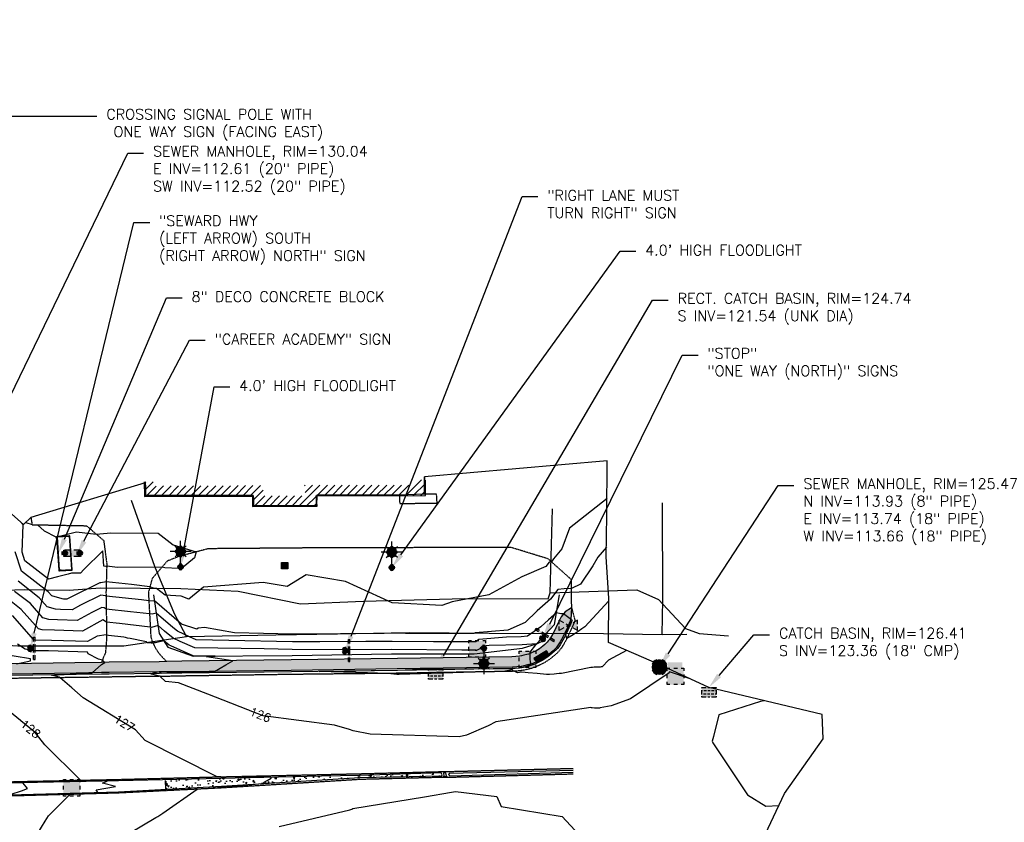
# Model space of a CAD drawing. Header units: feet. Extents: x 351431 to 355879, y 310968 to 329728.
# Tile 230 of 254: x 353208 to 353678, y 326915 to 327298. Entities that reach past the tile are written whole.
import ezdxf

# ---------------------------------------------------------------- set-up
doc = ezdxf.new("R2010")
doc.units = ezdxf.units.FT
doc.header["$MEASUREMENT"] = 0
doc.linetypes.add('D25', pattern=[0.375, 0.25, -0.125])
for name, color, linetype in [('EHIST', 56, 'Continuous'), ('EHYSC', 161, 'Continuous'), ('EHYSW-WARN', 161, 'Continuous'), ('ELIST', 3, 'Continuous'), ('ELIW', 2, 'Continuous'), ('ELTCH-EG1', 253, 'Continuous'), ('ELTCN-EG1', 251, 'Continuous'), ('ELTNB-EG1', 55, 'Continuous'), ('ELUEU', 153, 'UE'), ('ELUG', 153, 'EGASRT'), ('ELYCB-BACK', 5, 'Continuous'), ('ELYCB-FL', 2, 'Continuous'), ('ELYSC', 2, 'Continuous'), ('ELYSP', 1, 'D25'), ('ELYSS', 2, 'Continuous'), ('ELYSW-BACK', 2, 'Continuous'), ('ELYSW-WARN', 161, 'Continuous'), ('ESFL', 2, 'Continuous'), ('ESFLJ', 5, 'Continuous'), ('ESFLP', 4, 'Continuous'), ('ESFS', 153, 'Continuous'), ('ESIP', 41, 'Continuous'), ('ESIS', 5, 'Continuous'), ('ESMask', 155, 'Continuous'), ('ESUD', 5, 'Continuous'), ('ESUS', 5, 'Continuous'), ('ESUW', 5, 'Continuous'), ('ETFIP', 7, 'Continuous'), ('ETFL', 2, 'Continuous'), ('ETFS', 6, 'Continuous'), ('ETIS', 2, 'Continuous'), ('ETIW', 14, 'Continuous'), ('ETTC', 252, 'Continuous'), ('ETUD', 4, 'Continuous'), ('ETUS', 2, 'Continuous')]:
    doc.layers.add(name, color=color, linetype=linetype)
doc.styles.add('ANNO-TOPO', font='simplex.shx')
doc.styles.add('L80', font='simplex', dxfattribs={"height": 4})
doc.styles.add('ROMANSM', font='romansm.shx')
doc.linetypes.add('EGASRT', pattern='A,0.15,-0.07,0.15,-0.04,["G",ROMANSM,S=0.08,R=0,X=-0.005,Y=-0.04],-0.12,0.15,-0.07,0.15,-0.04,[")",ROMANSM,S=0.08,R=0,X=-0.09,Y=-0.04],-0.075', length=1.015)
doc.linetypes.add('UE', pattern='A,0.25,-0.07,0.07,-0.07,0.07,-0.07,0.07,-0.07,0.25,-0.06,["UE",ROMANSM,S=0.08,R=0,X=-0.02,Y=-0.04],-0.175', length=1.225)

# ---------------------------------------------------------------- blocks, each defined once
blk = doc.blocks.new('ESUFMALUM')
for p, q in [((0, -0.0295), (0, -0.0976)), ((-0.1, -0.1476), (-0.05, -0.1476)), ((-0.053, -0.0946), (-0.0354, -0.1123)), ((-0.0354, -0.183), (-0.053, -0.2007)), ((0.053, -0.0946), (0.0354, -0.1123)), ((0.0354, -0.183), (0.053, -0.2007)), ((0.05, -0.1476), (0.1, -0.1476)), ((0, -0.1976), (0, -0.2476))]:
    blk.add_line(p, q)
for centre, radius, start, end in [((0, 0), 0.0295, 153.65027, 206.34973), ((0, 0), 0.0295, 63.65027, 116.34973), ((0, 0), 0.0295, 333.65027, 26.34973), ((0, 0), 0.0295, 243.65027, 296.34973), ((0, -0.1476), 0.05, 166.70415, 193.29585), ((0, -0.1476), 0.05, 121.70415, 148.29585), ((0, -0.1476), 0.05, 211.70415, 238.29585), ((0, -0.1476), 0.05, 76.70415, 103.29585), ((0, -0.1476), 0.05, 31.70415, 58.29585), ((0, -0.1476), 0.05, 301.70415, 328.29585), ((0, -0.1476), 0.05, 346.70415, 13.29585), ((0, -0.1476), 0.05, 256.70415, 283.29585)]:
    blk.add_arc(centre, radius, start, end)
at = {"layer": 'ESMask'}
for points, const_width in [([(-0.0148, 0, 1), (0.0148, 0, 1)], 0.0295), ([(-0.025, -0.1476, 1), (0.025, -0.1476, 1)], 0.05)]:
    blk.add_lwpolyline(points, format="xyb", close=True, dxfattribs=dict(at, const_width=const_width))
blk = doc.blocks.new('ESUFJBOX1')
for points in [[(-0.0787, 0.0535), (-0.0787, 0.0787), (-0.0535, 0.0787)], [(-0.0787, -0.0178), (-0.0787, 0.0178)], [(-0.0178, 0.0787), (0.0178, 0.0787)], [(0.0535, 0.0787), (0.0787, 0.0787), (0.0787, 0.0535)], [(0.0787, 0.0178), (0.0787, -0.0178)], [(-0.0787, -0.0787), (-0.0787, -0.0535)], [(-0.0535, -0.0787), (-0.0787, -0.0787)], [(0.0178, -0.0787), (-0.0178, -0.0787)], [(0.0787, -0.0535), (0.0787, -0.0787), (0.0535, -0.0787)]]:
    blk.add_lwpolyline(points)
at = {"layer": 'ESMask'}
blk.add_solid([(-0.0787, -0.0787), (-0.0787, 0.0787), (0.0787, -0.0787), (0.0787, 0.0787)], dxfattribs=at)
blk = doc.blocks.new('ESIPOST')
blk.add_lwpolyline([(0.03, 0.0299), (0.03, -0.03), (-0.03, -0.03), (-0.03, 0.0299), (0.03, 0.0299)])
at = {"layer": 'ESMask'}
blk.add_solid([(-0.03, -0.03), (-0.03, 0.0299), (0.03, -0.03), (0.03, 0.0299)], dxfattribs=at)
blk = doc.blocks.new('ESIPVTSIGN')
for p, q in [((0.0573, 0.0286), (0, 0.0286)), ((0.143, 0.0286), (0.0857, 0.0286)), ((0, -0.0286), (0.0573, -0.0286)), ((0.0857, -0.0286), (0.143, -0.0286))]:
    blk.add_line(p, q)
for centre, start, end in [((0, 0), 145.06818, 214.93182), ((0, 0), 55.06818, 124.93182), ((0, 0), 325.06818, 34.93182), ((0.143, 0), 145.06818, 214.93182), ((0.143, 0), 55.06818, 124.93182), ((0.143, 0), 325.06818, 34.93182), ((0, 0), 235.06818, 304.93182), ((0.143, 0), 235.06818, 304.93182)]:
    blk.add_arc(centre, 0.0286, start, end)
at = {"layer": 'ESMask', "const_width": 0.0286}
for points in [[(0.0048, -0.0135, 0.998377), (-0.0048, 0.0135, 1.001626), (0.0048, -0.0135, -0.622608)], [(0.1478, -0.0135, 0.998377), (0.1382, 0.0135, 1.001626), (0.1478, -0.0135, -0.622608)]]:
    blk.add_lwpolyline(points, format="xyb", dxfattribs=at)
at = {"layer": 'ESMask'}
blk.add_solid([(0, 0.0286), (0.143, 0.0286), (0, -0.0286), (0.143, -0.0286)], dxfattribs=at)
blk = doc.blocks.new('ESIPUBSIGN')
at = {"layer": 'ESMask'}
h = blk.add_hatch(color=256, dxfattribs=at)
edge = h.paths.add_edge_path()
edge.add_arc((0, 0), 0.03, 90, 450)
for p, q in [((-0.03, 0.1047), (-0.0447, 0.1047)), ((-0.0447, 0.1047), (-0.0447, 0.066)), ((-0.03, 0.1047), (-0.03, 0.066)), ((-0.0447, 0.0381), (-0.0447, -0.0393)), ((-0.03, 0.0381), (-0.03, -0.0393)), ((-0.0447, -0.0672), (-0.0447, -0.1059)), ((-0.03, -0.0672), (-0.03, -0.1059)), ((-0.03, -0.1059), (-0.0447, -0.1059))]:
    blk.add_line(p, q)
for start, end in [(144.23142, 216.35632), (17.97024, 107.04945), (253.53828, 340.78828)]:
    blk.add_arc((0, 0), 0.03, start, end)
blk.add_solid([(-0.0447, -0.1059), (-0.03, -0.1059), (-0.0447, 0.1047), (-0.03, 0.1047)], dxfattribs=at)
blk = doc.blocks.new('ESUDCI')
for p, q in [((-0.0684, 0.0831), (-0.0684, 0.0912)), ((-0.0684, 0.0912), (-0.0263, 0.0912)), ((-0.0684, 0.0243), (-0.0684, 0.0669)), ((-0.0595, 0.0602), (-0.0684, 0.0602)), ((-0.0628, 0.0301), (-0.0684, 0.0301)), ((-0.0684, 0), (-0.0684, 0.0081)), ((-0.0263, 0), (-0.0684, 0)), ((-0.0263, 0.0301), (-0.0499, 0.0301)), ((-0.0231, 0.0602), (-0.0466, 0.0602)), ((0.0101, 0.0301), (-0.0134, 0.0301)), ((-0.0101, 0.0912), (0.0101, 0.0912)), ((0.0134, 0.0602), (-0.0101, 0.0602)), ((0.0101, 0), (-0.0101, 0)), ((0.0466, 0.0301), (0.0231, 0.0301)), ((0.0263, 0.0912), (0.0684, 0.0912)), ((0.0499, 0.0602), (0.0263, 0.0602)), ((0.0684, 0.0301), (0.0595, 0.0301)), ((0.0684, 0.0602), (0.0628, 0.0602)), ((0.0684, 0.0912), (0.0684, 0.0831)), ((0.0684, 0.0669), (0.0684, 0.0243)), ((0.0684, 0.0081), (0.0684, 0)), ((0.0684, 0), (0.0263, 0))]:
    blk.add_line(p, q)
at = {"layer": 'ESMask'}
blk.add_solid([(-0.0684, 0), (-0.0684, 0.0912), (0.0684, 0), (0.0684, 0.0912)], dxfattribs=at)
blk = doc.blocks.new('ESUSMHOLE')
for radius, start, end in [(0.0738, 110, 160), (0.0492, 155, 205), (0.0492, 65, 115), (0.0738, 20, 70), (0.0492, 335, 25), (0.0738, 200, 250), (0.0492, 245, 295), (0.0738, 290, 340)]:
    blk.add_arc((0, 0), radius, start, end)
at = {"layer": 'ESMask', "const_width": 0.0738}
blk.add_lwpolyline([(-0.0369, 0, 1), (0.0369, 0, 1)], format="xyb", close=True, dxfattribs=at)
at = {"layer": 'ESMask'}
blk.add_solid([(0.0796, -0.0411), (0.0796, 0.0441), (0.2186, -0.0411), (0.2186, 0.0441)], dxfattribs=at)
blk = doc.blocks.new('ESUVALVE')
for p, q in [((-0.0866, 0.0124), (-0.0866, 0.0495)), ((-0.0433, 0.0247), (-0.0866, 0.0495)), ((0.0217, -0.0124), (-0.0217, 0.0124)), ((0.0217, 0.0124), (-0.0217, -0.0124)), ((0.0866, 0.0495), (0.0433, 0.0247)), ((0.0866, 0.0124), (0.0866, 0.0495)), ((-0.0866, -0.0495), (-0.0866, -0.0124)), ((-0.0433, -0.0247), (-0.0866, -0.0495)), ((0.0866, -0.0495), (0.0433, -0.0247)), ((0.0866, -0.0495), (0.0866, -0.0124))]:
    blk.add_line(p, q)
at = {"layer": 'ESMask'}
blk.add_solid([(-0.0866, -0.0495), (-0.0866, 0.0495), (0.0866, 0.0495), (0.0866, -0.0495)], dxfattribs=at)

msp = doc.modelspace()

# ---------------------------------------------------------------- hatches: boundary and pattern name
at = {"layer": 'EHIST'}
h = msp.add_hatch(dxfattribs=at)
h.set_pattern_fill('ANSI31', color=256, scale=20, style=0)
h.paths.add_polyline_path([(353272.79, 327077.25), (353272.81, 327075.16), (353324.47, 327075.4), (353324.42, 327070.4), (353344.78, 327070.49), (353344.23, 327075.51), (353397.01, 327075.59), (353397.03, 327078.08), (353402.03, 327078.03), (353401.96, 327070.6), (353349.81, 327070.52), (353350.35, 327065.51), (353319.37, 327065.38), (353319.42, 327070.38), (353267.86, 327070.14), (353267.79, 327077.2)])
at = {"layer": 'EHYSC'}
h = msp.add_hatch(dxfattribs=at)
h.set_pattern_fill('AR-CONC', color=256, style=0)
h.set_pattern_definition([(50, (352973.602, 326982.555), (7.1726, -0.62752), [0.75, -8.25]), (355, (352973.602, 326982.555), (-1.38751, 7.52192), [0.6, -6.6]), (100.4514, (352974.2, 326982.503), (5.78509, 6.8944), [0.6374, -7.01142]), (46.1842, (352973.602, 326984.555), (10.67241, -1.65519), [1.125, -12.375]), (96.6356, (352974.491, 326984.417), (9.34663, 9.74118), [0.9561, -10.51713]), (351.1842, (352973.602, 326984.555), (9.34662, 9.74119), [0.9, -9.9]), (21, (352974.602, 326984.055), (5.96907, -4.02619), [0.75, -8.25]), (326, (352974.602, 326984.055), (2.43315, 7.2515), [0.6, -6.6]), (71.4514, (352975.0994, 326983.7195), (8.40223, 3.225305), [0.6374, -7.01142]), (37.5, (352973.602, 326982.555), (0.121599, 3.328939), [0, -6.52, 0, -6.7, 0, -6.625]), (7.5, (352973.602, 326982.555), (2.630695, 3.944117), [0, -3.82, 0, -6.37, 0, -2.525]), (327.5, (352971.372, 326982.555), (5.338224, -0.225549), [0, -2.5, 0, -7.8, 0, -10.35]), (317.5, (352970.372, 326982.555), (5.83186, 1.00105), [0, -3.25, 0, -5.18, 0, -7.35])])
h.paths.add_polyline_path([(353453.9, 326990.68), (353454.91, 326991.1), (353456.44, 326991.81), (353457.36, 326992.29), (353458.24, 326992.8), (353459.11, 326993.36), (353459.98, 326993.98), (353460.88, 326994.68), (353462.19, 326995.77), (353462.98, 326996.48), (353463.72, 326997.2), (353464.41, 326997.98), (353465.07, 326998.83), (353465.71, 326999.78), (353466.31, 327000.78), (353466.91, 327001.87), (353467.52, 327003.02), (353468.69, 327005.4), (353469.74, 327007.67), (353470.58, 327009.59), (353471.36, 327011.42), (353471.72, 327016.93), (353468.6, 327015.03), (353466.68, 327012.71), (353465.96, 327011.14), (353464.23, 327007.52), (353463.18, 327005.46), (353462.1, 327003.51), (353461.32, 327002.21), (353460.37, 327000.93), (353459.26, 326999.78), (353457.95, 326998.67), (353457.15, 326998.05), (353456.37, 326997.5), (353455.61, 326997.01), (353454.83, 326996.55), (353454.01, 326996.12), (353452.65, 326995.48), (353451.54, 326995.02), (353450.43, 326994.7), (353448.96, 326994.37), (353447.75, 326994.14), (353446.91, 326994), (353445.06, 326993.79), (353443.19, 326993.65), (353388.65, 326992.84), (353337.88, 326992.1), (353285.73, 326991.48), (353278.54, 326991.31), (353274.8, 326991.29), (353250.95, 326991.03), (353247.34, 326990.94), (353234.63, 326990.76), (353182.99, 326989.96), (353128.98, 326989.18), (353075.88, 326988.45), (353022.86, 326987.68), (353003.7, 326987.59, -0.104724), (352990.55, 326990.14), (352987.68, 326991.6), (352983.36, 326994.48), (352980.46, 326996.8, 0.327138), (352973.58, 326996.98), (352973.6, 326996.95), (352974.08, 326996.34), (352975.03, 326995.25), (352975.99, 326994.26), (352976.99, 326993.35), (352978.02, 326992.47), (352980.29, 326990.61), (352981.41, 326989.74), (352982.14, 326989.25), (352983.6, 326988.33), (352985.21, 326987.38), (352986.5, 326986.64), (352987.49, 326986.14), (352988.59, 326985.65), (352991.65, 326984.39), (352992.51, 326984.09), (352993.41, 326983.82), (352994.39, 326983.58), (352995.19, 326983.43), (352996.96, 326983.16), (352998.81, 326982.94), (353002.02, 326982.65), (353003.41, 326982.55), (353022.96, 326982.7), (353075.92, 326983.47), (353128.85, 326984.22), (353183.44, 326985.03), (353235.34, 326985.78), (353247.38, 326986.14), (353251.07, 326986.05), (353274.97, 326986.43), (353278.56, 326986.38), (353285.67, 326986.45), (353337.92, 326987.14), (353388.54, 326987.84), (353443.48, 326988.66), (353445.55, 326988.82), (353447.58, 326989.06), (353448.5, 326989.23), (353450.08, 326989.57), (353452, 326990.05), (353452.94, 326990.34)])
h = msp.add_hatch(dxfattribs=at)
h.set_pattern_fill('AR-CONC', color=256, style=0)
h.set_pattern_definition([(50, (353277.97, 326930.3955), (7.1726, -0.62752), [0.75, -8.25]), (355, (353277.97, 326930.3955), (-1.3875, 7.52192), [0.6, -6.6]), (100.4514, (353278.568, 326930.343), (5.7851, 6.8944), [0.6374, -7.01142]), (46.184, (353277.97, 326932.3955), (10.6724, -1.6552), [1.125, -12.375]), (96.636, (353278.859, 326932.258), (9.3466, 9.7412), [0.9561, -10.5171]), (351.184, (353277.97, 326932.395), (9.3466, 9.7412), [0.9, -9.9]), (21, (353278.97, 326931.8955), (5.96907, -4.0262), [0.75, -8.25]), (326, (353278.97, 326931.8955), (2.43315, 7.2515), [0.6, -6.6]), (71.4514, (353279.4675, 326931.56), (8.40223, 3.2253), [0.6374, -7.01142]), (37.5, (353277.97, 326930.3955), (0.1216, 3.32894), [0, -6.52, 0, -6.7, 0, -6.625]), (7.5, (353277.97, 326930.3955), (2.6307, 3.94412), [0, -3.82, 0, -6.37, 0, -2.525]), (327.5, (353275.74, 326930.3955), (5.338224, -0.22555), [0, -2.5, 0, -7.8, 0, -10.35]), (317.5, (353274.74, 326930.3955), (5.83186, 1.00105), [0, -3.25, 0, -5.18, 0, -7.35])])
h.paths.add_polyline_path([(353352.62, 326934.8), (353370.69, 326935.93), (353409.72, 326936.71), (353409.98, 326937.34), (353409.47, 326938.24), (353370.46, 326936.96), (353352.29, 326936.59), (353304.24, 326935.46), (353277.97, 326934.92), (353278.04, 326930.4), (353304.64, 326931.84)])
at = {"layer": 'EHYSW-WARN'}
h = msp.add_hatch(dxfattribs=at)
h.set_pattern_fill('ANSI37', color=256, scale=3, style=0)
h.paths.add_polyline_path([(353453.75, 326992.89), (353454.8, 326991.2), (353460.75, 326994.81), (353459.73, 326996.47)])

# ---------------------------------------------------------------- linework, layer by layer
at = {"layer": 'ELIST', "flags": 128}
msp.add_lwpolyline([(353267.79, 327077.2), (353267.86, 327070.14), (353319.42, 327070.38), (353319.37, 327065.38), (353350.35, 327065.51), (353349.81, 327070.52), (353401.96, 327070.6), (353402.03, 327078.03)], dxfattribs=at)
at = {"layer": 'ELIW', "flags": 128}
msp.add_lwpolyline([(353233.18, 327035.19), (353227.21, 327034.89), (353226.19, 327050.89), (353232.07, 327051.2)], close=True, dxfattribs=at)
at = {"layer": 'ELTCH-EG1', "elevation": 125, "flags": 128}
msp.add_lwpolyline([(353497.99, 326996.69), (353489.4, 326991.97), (353486.32, 326988.91), (353486.07, 326988.83), (353485.76, 326988.78), (353485.37, 326988.74), (353484.9, 326988.72), (353484.34, 326988.71), (353483.67, 326988.69), (353482.48, 326988.63), (353481.64, 326988.55), (353480.85, 326988.45), (353466.86, 326985.72), (353465.72, 326985.58), (353464.59, 326985.43), (353463.39, 326985.29), (353461.24, 326985.2), (353459.76, 326985.23), (353458.28, 326985.32), (353456.78, 326985.45), (353455.25, 326985.6), (353451.03, 326986.04), (353449.52, 326986.18), (353447.91, 326986.34), (353445.93, 326986.04), (353444.64, 326986.61), (353444.36, 326986.71), (353443.79, 326987), (353443.47, 326987.36), (353439.87, 326986.7), (353425.29, 326986.36), (353389.5, 326985.24), (353388.36, 326985.23), (353383.96, 326985.69), (353374.29, 326985.95), (353351.3, 326986.63), (353377.68, 326987.12), (353388.58, 326987.31), (353399.51, 326987.66), (353442.04, 326988.05), (353443.41, 326988.07), (353444.55, 326988.13), (353444.65, 326988.14), (353444.81, 326988.15), (353446.69, 326988.32), (353446.86, 326988.35), (353447.76, 326988.47), (353447.96, 326988.52), (353448.72, 326988.68), (353449.81, 326988.97), (353450.71, 326989.33), (353451.18, 326989.48), (353451.84, 326989.83), (353452.05, 326989.91), (353452.49, 326990.2), (353452.13, 326991.08), (353451.96, 326992.62), (353451.91, 326995.12), (353451.9, 326995.17), (353451.97, 326995.84), (353454.68, 326999.31), (353454.91, 326999.64), (353454.96, 326999.71), (353454.99, 326999.75), (353455.02, 326999.77), (353455.04, 326999.8), (353455.06, 326999.82), (353457.96, 327001.26), (353458.25, 327001.56), (353458.42, 327001.72), (353458.59, 327001.88), (353458.74, 327002.06), (353458.86, 327002.26), (353458.96, 327002.47), (353459.03, 327002.68), (353459.12, 327003.07), (353459.24, 327003.92), (353455.15, 327000.05), (353454.93, 326999.89), (353448.07, 326999.26), (353432.41, 326999), (353429.28, 326998.75), (353428.11, 326997.76), (353428.31, 326997.61), (353425.98, 326996.43), (353426.1, 326996.77), (353425.08, 326996.84), (353419.27, 326996.85), (353385.83, 326997.11), (353364.77, 326997.02), (353362.41, 326997), (353338.39, 326997.12), (353325, 326997.41), (353291.85, 326997.92), (353284.91, 327000.98), (353281.62, 327002.56), (353277.44, 327005.84), (353274.33, 327008.52), (353271.2, 327007.66), (353270.64, 327007.73), (353255.98, 327009.49), (353249.71, 327010.11), (353248.01, 327011.28), (353248, 327011.28), (353247.95, 327011.26), (353238.23, 327005.93), (353224.92, 327006.32), (353219.07, 327006.45), (353217.22, 327007.04), (353209.09, 327016.2), (353204.22, 327020)], dxfattribs=at)
at = {"layer": 'ELTCN-EG1', "flags": 128}
for points, elevation in [([(353488.63, 327069.15), (353470.76, 327055.1), (353467.13, 327045.24), (353463.07, 327040.46), (353462.16, 327038.92), (353461.03, 327038.8), (353459.4, 327036.69), (353448.02, 327031.77), (353432.26, 327023.2), (353414.8, 327019.94), (353409.79, 327018.12), (353386.14, 327019.41), (353363.88, 327029.5), (353345.04, 327032.7), (353335.93, 327027.13), (353324.44, 327029.17), (353296.01, 327026.87), (353289.06, 327021.21), (353285.3, 327022.51), (353277.8, 327023.06), (353273.61, 327026.21), (353272.19, 327026.4), (353270.48, 327027.06), (353261.67, 327028.09), (353249.63, 327029.49), (353247.01, 327028.87), (353246.51, 327028.96), (353232.06, 327021.82), (353230.87, 327021.16), (353229.23, 327021.21), (353228.51, 327021.23), (353223.58, 327022.79), (353221.97, 327024.61), (353209.15, 327034.59), (353206.2, 327043.79)], 122), ([(353211.22, 327057.77), (353214.19, 327056.87), (353216.82, 327056.65), (353219.99, 327053.84), (353225.6, 327050.9), (353225.84, 327049.9), (353226.94, 327035.32), (353226.98, 327034.61), (353227.26, 327034.62), (353233.41, 327034.96), (353232.29, 327051.07), (353232.27, 327051.39), (353232.15, 327051.39), (353226.69, 327051.05), (353235.44, 327053.32), (353244.82, 327052.23), (353251.83, 327052.8), (353274.4, 327052.59), (353281.58, 327047.16), (353292.47, 327043.69), (353291.71, 327040.88), (353285.32, 327035.68), (353285.11, 327035.76), (353284.15, 327035.83), (353277.6, 327036.18), (353276.2, 327036.37), (353255.01, 327036.25), (353249.84, 327036.86), (353249.38, 327036.75), (353248.49, 327036.85), (353248.01, 327044.28), (353238.97, 327035.36), (353237.27, 327033.55), (353232.98, 327033.54), (353231.47, 327033.01), (353226.33, 327031.82), (353222.02, 327030.72), (353210.79, 327039.45), (353209.47, 327043.6), (353209.92, 327056.64), (353209.56, 327057.07), (353209.56, 327057.36)], 121), ([(353232.2, 327051.33), (353230.17, 327051.22), (353225.9, 327050.96), (353226.69, 327040.51), (353227.06, 327034.7), (353229.27, 327034.81), (353233.33, 327035.04), (353232.59, 327045.67), (353232.2, 327051.33)], 122), ([(353232.13, 327051.26), (353228.18, 327051.06), (353226.05, 327050.92), (353226.44, 327045.7), (353227.13, 327034.8), (353231.28, 327035.01), (353233.25, 327035.12), (353232.89, 327040.27), (353232.13, 327051.26)], 123), ([(353226.19, 327050.89), (353227.21, 327034.89), (353228.06, 327034.93), (353227.3, 327035.18), (353226.19, 327050.89)], 124), ([(353488.36, 327046), (353484.27, 327041.17), (353481.85, 327037.09), (353475.94, 327028.31), (353471.7, 327026.31), (353468.21, 327026), (353465.22, 327025.69), (353461.66, 327021.07), (353455.33, 327015.51), (353449.49, 327010.07), (353441.33, 327006.38), (353425.62, 327005.11), (353425.1, 327004.67), (353424.7, 327004.69), (353392.47, 327004.79), (353386.22, 327004.84), (353382.28, 327004.82), (353340.59, 327004.47), (353338.51, 327004.48), (353310.78, 327005.07), (353296.59, 327007.59), (353293.55, 327007.35), (353292.8, 327006.74), (353285.49, 327009.26), (353272.65, 327020.3), (353272.03, 327020.13), (353269.94, 327020.4), (353266.52, 327020.81), (353249.52, 327022.5), (353249.29, 327022.66), (353247.01, 327023.06), (353237.36, 327018.3), (353233.32, 327016.09), (353227.8, 327016.25), (353225.36, 327016.3), (353221.46, 327017.54), (353217.68, 327021.81), (353207.51, 327029.73)], 123), ([(353489.46, 327020.28), (353477.97, 327007.93), (353476.61, 327006.94), (353474.91, 327005.76), (353472.41, 327004.13), (353469.43, 327002.34), (353469.2, 327003.52), (353468.98, 327004.34), (353469.31, 327005.17), (353469.42, 327005.47), (353470.19, 327007.55), (353470.51, 327008.55), (353470.85, 327009.54), (353471.36, 327011.33), (353471.38, 327011.42), (353471.37, 327011.57), (353471.08, 327011.78), (353467.81, 327014.08), (353466.59, 327014.16), (353464.51, 327014.63), (353460.69, 327011.27), (353457.06, 327007.9), (353450.69, 327003.4), (353447.65, 327003.12), (353440.69, 327003), (353427.45, 327001.93), (353425.99, 327000.7), (353424.89, 327000.77), (353405.87, 327000.82), (353386.03, 327000.98), (353373.53, 327000.92), (353351.5, 327000.74), (353338.45, 327000.8), (353308.11, 327001.45), (353292.6, 327001.69), (353289.35, 327003.12), (353283.56, 327005.91), (353281.47, 327007.55), (353273.49, 327014.41), (353271.61, 327013.9), (353270.29, 327014.07), (353261.25, 327015.15), (353249.62, 327016.3), (353248.65, 327016.97), (353247.5, 327017.17), (353242.66, 327014.78), (353235.78, 327011.01), (353226.36, 327011.29), (353222.22, 327011.38), (353219.34, 327012.29), (353213.39, 327019), (353205.86, 327024.86)], 124), ([(353206.79, 326990.33), (353213.4, 326991.62), (353213.54, 326992.66), (353197.68, 326995.22)], 128), ([(353563.71, 326972.64), (353561.83, 326972.3), (353542.04, 326965.9), (353539.44, 326955.49), (353538.76, 326953.39), (353539.2, 326952.6), (353555.68, 326927.71), (353564.35, 326922.31), (353570.7, 326922.64)], 127), ([(353411.8, 326936.66), (353411.87, 326936.6), (353412.28, 326936.38), (353412.01, 326936.29), (353410.42, 326936.32), (353410.79, 326936.53), (353410.83, 326936.62), (353410.75, 326938.18), (353410.7, 326938.25), (353410.64, 326938.35), (353411.38, 326938.28), (353411.68, 326938.27), (353411.61, 326938.22), (353411.6, 326938.19), (353411.8, 326936.66)], 126), ([(353332.15, 326912.66), (353365.95, 326920.49), (353366.77, 326920.86), (353367.31, 326921.25), (353401.5, 326926.74), (353414.44, 326928.99), (353416.27, 326929.3), (353436.04, 326926.86), (353438.16, 326922.11), (353467.2, 326917.37), (353483.48, 326899.85)], 126)]:
    msp.add_lwpolyline(points, dxfattribs=dict(at, elevation=elevation))
at = {"layer": 'ELUEU', "flags": 128}
for points in [[(353461.53, 327024.21), (353462.63, 327064.35)], [(352321.11, 327031.09), (352333.13, 327025.64), (352362.14, 327026.42), (352397.4, 327022.45), (352418, 327011.51), (352431.8, 327000.01), (352458.1, 326981.29), (352465.9, 326973.24), (352483.69, 326971.28), (352546.83, 326970.51), (352605.6, 326971.45), (352775.24, 326972.05), (352827.6, 326971.99), (352864.26, 326971.61), (352937.44, 326971.65), (352947.4, 326972.84), (352951.29, 326975.38), (352972.07, 326997.1), (352985.88, 327013.75), (353012.69, 327027.73), (353049.35, 327024.62), (353073.7, 327022.81), (353108.14, 327025.69), (353153.53, 327024.87), (353186.47, 327024.92), (353210.69, 327025.77), (353231.94, 327025.38), (353246.72, 327026.53), (353285.15, 327026.28), (353312.56, 327024.95), (353342.32, 327018.84), (353372.43, 327020.12), (353420.76, 327021.49), (353460.54, 327021.37), (353461.53, 327024.21), (353502.83, 327025.61), (353513.22, 327021.01), (353526.07, 327007.17), (353532.6, 327004.81), (353546.65, 327003.65)]]:
    msp.add_lwpolyline(points, dxfattribs=at)
at = {"layer": 'ELUG', "flags": 128}
for points in [[(353287.96, 327003.27), (353282.23, 327014.14), (353272.75, 327036.7), (353261.74, 327068.22)], [(353514.94, 327004.34), (353515.21, 327020.75), (353515.11, 327067.17)], [(351628.51, 327009.58), (351727.98, 327005.72), (351879.5, 327005.44), (352016.06, 327009.05), (352139.04, 327008.19), (352229.02, 327010.07), (352291.51, 327009.48), (352327.51, 327011.59), (352363.93, 327007.9), (352394.05, 327008.4), (352418, 327011.51), (352467.76, 327008.79), (352500.86, 327009.66), (352541.02, 327012.64), (352573.71, 327015.89), (352629.09, 327014.46), (352764.36, 327019.9), (352798.92, 327022.22), (352840.68, 327019.81), (352879.46, 327015.94), (352912.78, 327017.78), (352940.99, 327004.09), (353016.09, 327000.07), (353073.16, 326999.6), (353126.27, 327000.8), (353171.7, 327001.07), (353207.47, 326998.86), (353258.09, 326998.92), (353287.96, 327003.27), (353330.55, 327004.17), (353359.99, 327004.54), (353394.26, 327005.2), (353432.44, 327004.83), (353487, 327004.74), (353514.94, 327004.34), (353526.78, 327004.41)]]:
    msp.add_lwpolyline(points, dxfattribs=at)
at = {"layer": 'ELYCB-BACK', "flags": 128}
for points in [[(353471.72, 327016.93), (353471.36, 327011.42), (353470.58, 327009.59), (353469.74, 327007.67), (353468.69, 327005.4), (353467.52, 327003.02), (353466.91, 327001.87), (353466.31, 327000.78), (353465.71, 326999.78), (353465.07, 326998.83), (353464.41, 326997.98), (353463.72, 326997.2), (353462.98, 326996.48), (353462.19, 326995.77), (353460.88, 326994.68), (353459.98, 326993.98), (353459.11, 326993.36), (353458.24, 326992.8), (353457.36, 326992.29), (353456.44, 326991.81), (353454.91, 326991.1), (353453.9, 326990.68), (353452.94, 326990.34), (353452, 326990.05), (353450.08, 326989.57), (353448.5, 326989.23), (353447.58, 326989.06), (353445.55, 326988.82), (353443.48, 326988.66), (353388.54, 326987.84), (353337.92, 326987.14), (353285.67, 326986.45), (353278.56, 326986.38), (353274.97, 326986.43), (353251.07, 326986.05), (353247.38, 326986.14), (353235.34, 326985.78), (353183.44, 326985.03)], [(353158, 326926.52), (353209.12, 326927.92), (353255.51, 326929.17), (353304.64, 326931.84), (353352.62, 326934.8), (353370.69, 326935.93), (353409.72, 326936.71), (353409.98, 326937.34), (353409.47, 326938.24), (353370.46, 326936.96), (353352.29, 326936.59), (353304.24, 326935.46), (353255.4, 326934.45), (353209.02, 326933.43), (353157.92, 326932.25)], [(353413.46, 326938.04), (353412.9, 326937.47), (353413.54, 326936.81), (353472.49, 326938.49)], [(353413.46, 326938.04), (353472.43, 326939.5)]]:
    msp.add_lwpolyline(points, dxfattribs=at)
at = {"layer": 'ELYCB-FL', "flags": 128}
msp.add_lwpolyline([(353472.06, 327011.34), (353471.28, 327009.46), (353470.43, 327007.49), (353469.37, 327005.15), (353468.18, 327002.72), (353467.57, 327001.54), (353466.95, 327000.42), (353466.33, 326999.41), (353465.66, 326998.44), (353464.96, 326997.59), (353464.23, 326996.82), (353463.45, 326996.1), (353461.25, 326994.32), (353460.31, 326993.6), (353459.41, 326992.97), (353458.52, 326992.39), (353457.62, 326991.85), (353456.67, 326991.34), (353455.1, 326990.58), (353454.11, 326990.13), (353453.17, 326989.75), (353452.25, 326989.41), (353451.32, 326989.12), (353450.36, 326988.86), (353448.8, 326988.49), (353447.81, 326988.33), (353446.72, 326988.21), (353444.65, 326988.09), (353443.41, 326988.06), (353388.59, 326987.12), (353337.98, 326986.46), (353285.69, 326985.77), (353278.55, 326985.77), (353275.04, 326985.63), (353251.03, 326985.27), (353247.38, 326985.34), (353235.34, 326985.1), (353183.53, 326984.34)], dxfattribs=at)
at = {"layer": 'ELYSC', "flags": 128}
msp.add_lwpolyline([(353278.04, 326930.53), (353277.97, 326934.62)], dxfattribs=at)
at = {"layer": 'ELYSP', "flags": 128}
for points in [[(353471.72, 327016.93), (353473.34, 327010.98), (353472.52, 327009.02), (353471.62, 327006.97), (353470.51, 327004.55), (353469.26, 327002.01), (353468.62, 327000.78), (353467.98, 326999.62), (353467.34, 326998.56), (353466.65, 326997.54), (353465.94, 326996.63), (353465.19, 326995.8), (353464.4, 326995.03), (353463.54, 326994.28), (353462.13, 326993.13), (353461.13, 326992.37), (353460.16, 326991.7), (353459.21, 326991.1), (353458.24, 326990.54), (353457.22, 326990.02), (353455.54, 326989.23), (353454.49, 326988.79), (353453.49, 326988.42), (353452.52, 326988.1), (353451.54, 326987.83), (353448.89, 326987.21), (353447.91, 326987.04), (353446.82, 326986.91), (353444.77, 326986.74), (353443.53, 326986.67), (353388.81, 326985.74), (353337.93, 326985.19), (353285.83, 326984.43), (353278.62, 326984.26), (353275.06, 326984.3), (353251.07, 326983.96), (353247.35, 326983.9), (353235.33, 326983.74), (353183.52, 326983), (353128.81, 326982.2), (353075.89, 326981.55), (353023, 326980.85), (353003.29, 326980.55), (352993.9, 326981.65), (352990.75, 326982.77), (352987.72, 326983.93), (352986.57, 326984.42), (352985.51, 326984.9), (352984.15, 326985.64), (352982.5, 326986.63), (352981, 326987.59), (352980.26, 326988.11), (352979.11, 326989.01), (352976.77, 326990.94), (352975.7, 326991.85), (352974.68, 326992.79), (352973.68, 326993.8), (352972.7, 326994.93), (352972.21, 326995.56), (352971.5, 326996.53), (352970.77, 326997.61), (352969.31, 326999.92), (352967.94, 327002.27), (352966.75, 327004.39), (352965.3, 327007.13), (352962.8, 327012.74), (352957.95, 327026.2), (352945.57, 327052.16), (352923.15, 327098.73), (352900.12, 327145.49), (352876.71, 327192.33), (352852.27, 327239.45), (352828.96, 327285.33), (352805.94, 327331.02), (352784.84, 327377.71), (352765.38, 327424.66), (352747.38, 327470.35), (352729.62, 327519.27), (352711.13, 327568.23), (352695.97, 327611.17), (352680.91, 327659.05), (352668.26, 327707.91), (352656.73, 327756.8), (352645.41, 327805.7), (352634.18, 327854.5), (352629.81, 327868.64), (352624.01, 327903.23), (352616.53, 327952.87), (352608.23, 328002.03), (352600.06, 328051.62), (352591.29, 328101.07), (352580.88, 328154.88), (352570.37, 328203.91), (352559.3, 328252.38), (352547.15, 328301.25), (352534.24, 328349.81), (352518.99, 328403.42), (352504.39, 328451.26), (352488.93, 328498.79), (352472.68, 328546.31), (352455.4, 328593.22), (352428.81, 328661.94), (352411.59, 328708.61), (352393.97, 328755.74), (352373.41, 328801.56), (352361.41, 328828.11), (352340.34, 328873.39), (352318.03, 328918.29), (352294.6, 328962.5), (352287.43, 328978.54), (352284.98, 328987.24), (352274.18, 329000.14), (352270.06, 329005.4), (352268.05, 329008.33), (352245.45, 329048.88), (352220.78, 329092.58), (352196.74, 329136.66), (352173.48, 329180.77), (352149.62, 329224.82), (352125.54, 329268.72), (352101.8, 329312.58), (352077.73, 329356.42), (352053.85, 329400.26), (352028.64, 329446.1), (352005.1, 329487.53), (352002.23, 329492.52), (352001.22, 329494.95), (352003.34, 329495.44), (352005.77, 329496.35), (352007.01, 329499.72), (352007.48, 329505.59), (351999.79, 329504.42), (351998.98, 329504.41), (351997.72, 329504.42, -0.123639), (351998.25, 329529.38), (352000.21, 329534.16), (352001.79, 329537.24), (352004.97, 329541.63), (352015.31, 329551.42), (352026.23, 329556.61), (352036.34, 329559.87), (352047.35, 329562.38), (352057.58, 329563.77), (352099.51, 329564.28)], [(353471.77, 327016.96), (353471.67, 327030.43), (353460.53, 327040.38), (353442.89, 327045.8), (353395.44, 327045.73), (353348.1, 327045.61), (353298.32, 327045.22), (353284.67, 327041.65), (353278.79, 327039.35), (353271.53, 327031), (353269.73, 327024.27), (353270.89, 327003.11, 0.147503), (353278.29, 326991.61)]]:
    msp.add_lwpolyline(points, format="xyb", dxfattribs=at)
for points in [[(353268.24, 327076.63), (353268.43, 327070.59), (353319.81, 327070.68), (353319.87, 327065.67), (353349.99, 327065.79), (353350.05, 327070.77), (353389.55, 327070.86), (353389.68, 327066.82), (353407.53, 327067.01), (353407.29, 327071.22), (353401.57, 327071.22), (353401.59, 327079.53)], [(353213.67, 327060.06), (353214.22, 327056.7), (353240.19, 327056.21), (353248.41, 327049.14), (353249.87, 327037.89), (353249.49, 327024.48), (353249.82, 327002.86), (353249.2, 326995.53), (353247.34, 326990.94)], [(353472.51, 326937.58), (353413.5, 326935.98), (353409.55, 326936.03), (353370.72, 326935.04), (353352.66, 326933.92), (353304.67, 326930.98), (353255.49, 326928.57), (353209.11, 326927.28), (353158.03, 326925.85), (353109.04, 326924.44), (353057.46, 326923.9), (353010.47, 326923.52), (353004.18, 326923.44), (352998.91, 326923.4), (352992.92, 326923.33), (352987.71, 326923.4), (352985.86, 326923.44), (352985.85, 326930.98), (352987.66, 326931.19), (352993.32, 326931.27), (352998.66, 326931.35), (353003.06, 326931.48), (353009.32, 326931.42), (353057.81, 326931.84), (353109.12, 326932.38), (353157.81, 326932.85), (353209.03, 326934.1), (353255.38, 326935.08), (353304.23, 326936.33), (353352.28, 326937.4), (353370.43, 326937.8), (353409.74, 326938.82), (353413.58, 326938.88), (353472.4, 326940.36)]]:
    msp.add_lwpolyline(points, dxfattribs=at)
at = {"layer": 'ELYSS', "flags": 128}
msp.add_lwpolyline([(353272.23, 327023.25), (353274.86, 327004.75), (353279.09, 326998.18), (353291.06, 326993.92), (353338.34, 326994.21), (353385.73, 326995.1), (353425.16, 326995.11), (353448.23, 326997.79), (353454.97, 326999.86), (353463.53, 327009.02), (353466.02, 327023.2)], dxfattribs=at)
at = {"layer": 'ELYSW-BACK', "flags": 128}
msp.add_lwpolyline([(353471.72, 327016.93), (353468.6, 327015.03), (353466.68, 327012.71), (353465.96, 327011.14), (353464.23, 327007.52), (353463.18, 327005.46), (353462.1, 327003.51), (353461.58, 327002.65), (353461.1, 327001.91), (353460.6, 327001.25), (353460.09, 327000.64), (353459.54, 327000.07), (353458.95, 326999.51), (353457.95, 326998.67), (353457.15, 326998.05), (353456.37, 326997.5), (353455.61, 326997.01), (353454.83, 326996.55), (353454.01, 326996.12), (353452.65, 326995.48), (353451.88, 326995.16), (353451.15, 326994.91), (353450.43, 326994.7), (353448.96, 326994.37), (353447.75, 326994.14), (353446.91, 326994), (353445.06, 326993.79), (353443.19, 326993.65), (353388.65, 326992.84), (353337.88, 326992.1), (353285.73, 326991.48), (353278.54, 326991.31), (353274.8, 326991.29), (353250.95, 326991.03), (353247.34, 326990.94), (353234.63, 326990.76), (353182.99, 326989.96)], dxfattribs=at)
at = {"layer": 'ELYSW-WARN', "flags": 128}
msp.add_lwpolyline([(353453.75, 326992.89), (353454.8, 326991.2), (353460.75, 326994.81), (353459.73, 326996.47)], close=True, dxfattribs=at)
at = {"layer": 'ETFIP', "linetype": 'ByBlock', "lineweight": -2}
msp.add_line((353111.32, 327251.83), (353245.16, 327251.83), dxfattribs=at)
at = {"layer": 'ETFL', "linetype": 'ByBlock', "lineweight": -2}
for p, q in [((353494.85, 327187.29), (353502.35, 327187.29)), ((353301.05, 327122.59), (353308.55, 327122.59))]:
    msp.add_line(p, q, dxfattribs=at)
for points in [[(353390.29, 327042.33), (353494.85, 327187.29)], [(353286.46, 327043.93), (353301.05, 327122.59)]]:
    msp.add_lwpolyline(points, dxfattribs=at)
at = {"layer": 'ETFL'}
for points in [[(353287.69, 327043.7), (353285.09, 327036.55), (353285.23, 327044.15)], [(353391.31, 327041.6), (353385.91, 327036.24), (353389.28, 327043.06)]]:
    msp.add_solid(points, dxfattribs=at)
at = {"layer": 'ETFS', "linetype": 'ByBlock', "lineweight": -2}
for p, q in [((353448.15, 327213.43), (353455.65, 327213.43)), ((353262.86, 327200.99), (353270.36, 327200.99)), ((353524.56, 327137.7), (353532.06, 327137.7))]:
    msp.add_line(p, q, dxfattribs=at)
for points in [[(353366.44, 327003.54), (353448.15, 327213.43)], [(353215.2, 327004.92), (353262.86, 327200.99)], [(353461.28, 327009.13), (353524.56, 327137.7)]]:
    msp.add_lwpolyline(points, dxfattribs=at)
at = {"layer": 'ETFS'}
for points in [[(353462.4, 327008.58), (353457.97, 327002.4), (353460.16, 327009.68)], [(353216.42, 327004.63), (353213.43, 326997.63), (353213.99, 327005.22)], [(353367.61, 327003.09), (353363.72, 326996.55), (353365.28, 327003.99)]]:
    msp.add_solid(points, dxfattribs=at)
at = {"layer": 'ETIS', "linetype": 'ByBlock', "lineweight": -2}
msp.add_line((353289.39, 327144.81), (353296.89, 327144.81), dxfattribs=at)
msp.add_lwpolyline([(353239, 327048.78), (353289.39, 327144.81)], dxfattribs=at)
at = {"layer": 'ETIS'}
msp.add_solid([(353240.11, 327048.2), (353235.52, 327042.14), (353237.89, 327049.36)], dxfattribs=at)
at = {"layer": 'ETIW', "linetype": 'ByBlock', "lineweight": -2}
msp.add_line((353278.34, 327165.07, 124), (353285.84, 327165.07, 124), dxfattribs=at)
at = {"layer": 'ETIW', "linetype": 'ByBlock', "lineweight": -2, "elevation": 124}
msp.add_lwpolyline([(353229.62, 327049.8), (353278.34, 327165.07)], dxfattribs=at)
at = {"layer": 'ETIW'}
msp.add_solid([(353230.77, 327049.31, 124), (353226.7, 327042.89, 124), (353228.47, 327050.29, 124)], dxfattribs=at)
at = {"layer": 'ETUD', "linetype": 'ByBlock', "lineweight": -2}
for p, q in [((353510.34, 327163.94), (353517.84, 327163.94)), ((353558.72, 327004.06), (353566.22, 327004.06))]:
    msp.add_line(p, q, dxfattribs=at)
for points in [[(353410.61, 326994.01), (353510.34, 327163.94)], [(353542.12, 326984.68), (353558.72, 327004.06)]]:
    msp.add_lwpolyline(points, dxfattribs=at)
at = {"layer": 'ETUD'}
for points in [[(353411.69, 326993.38), (353406.82, 326987.54), (353409.54, 326994.64)], [(353543.07, 326983.87), (353537.24, 326978.98), (353541.17, 326985.49)]]:
    msp.add_solid(points, dxfattribs=at)
at = {"layer": 'ETUS', "linetype": 'ByBlock', "lineweight": -2}
for p, q in [((353259.95, 327234.17), (353267.45, 327234.17)), ((353570.35, 327075.44), (353577.85, 327075.44))]:
    msp.add_line(p, q, dxfattribs=at)
for points in [[(353145.06, 326996.84), (353259.95, 327234.17)], [(353517.76, 326994.98), (353570.35, 327075.44)]]:
    msp.add_lwpolyline(points, dxfattribs=at)
at = {"layer": 'ETUS'}
msp.add_solid([(353518.81, 326994.3), (353513.66, 326988.7), (353516.71, 326995.66)], dxfattribs=at)

# ---------------------------------------------------------------- block references
at = {"layer": 'ESFL', "xscale": 50, "yscale": 50, "zscale": 50, "rotation": 180}
for p in [(353285.09, 327036.55), (353385.91, 327036.24)]:
    msp.add_blockref('ESUFMALUM', p, dxfattribs=at)
at = {"layer": 'ESFLJ', "xscale": 50, "yscale": 50, "zscale": 50}
for p in [(353426.62, 326997.44), (353450.66, 326992.42), (353521.35, 326984.28), (353233.1, 326931.09)]:
    msp.add_blockref('ESUFJBOX1', p, dxfattribs=at)
at = {"layer": 'ESFLP', "xscale": 50, "yscale": 50, "zscale": 50}
msp.add_blockref('ESUFMALUM', (353429.85, 326997.76), dxfattribs=at)
at = {"layer": 'ESFS'}
for p, xscale, yscale, zscale, rotation in [((353457.97, 327002.4), 50.00000000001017, 50.00000000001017, 50.00000000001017, 237.0633986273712), ((353213.43, 326997.63), 50, 50, 50, 180), ((353363.72, 326996.55), 50, 50, 50, 180)]:
    msp.add_blockref('ESIPUBSIGN', p, dxfattribs=dict(at, xscale=xscale, yscale=yscale, zscale=zscale, rotation=rotation))
at = {"layer": 'ESIP', "xscale": 50, "yscale": 50, "zscale": 50}
msp.add_blockref('ESIPOST', (353334.74, 327037.16), dxfattribs=at)
at = {"layer": 'ESIS', "xscale": 50, "yscale": 50, "zscale": 50}
msp.add_blockref('ESIPVTSIGN', (353229.83, 327043.08), dxfattribs=at)
at = {"layer": 'ESUD', "xscale": 50, "yscale": 50, "zscale": 50, "rotation": 180}
for p in [(353406.82, 326987.54), (353537.24, 326978.98)]:
    msp.add_blockref('ESUDCI', p, dxfattribs=at)
at = {"layer": 'ESUS', "xscale": 50, "yscale": 50, "zscale": 50}
msp.add_blockref('ESUSMHOLE', (353513.66, 326988.7), dxfattribs=at)
at = {"layer": 'ESUW', "xscale": 50, "yscale": 50, "zscale": 50}
msp.add_blockref('ESUVALVE', (353470.16, 327008.66), dxfattribs=at)

# ---------------------------------------------------------------- texts
at = {"layer": 'ETFIP', "insert": (353249.66, 327255.17), "char_height": 5, "attachment_point": 1, "style": 'ANNO-TOPO'}
msp.add_mtext('CROSSING SIGNAL POLE WITH\\P ONE WAY SIGN (FACING EAST)', dxfattribs=at)
at = {"layer": 'ETFL', "char_height": 5, "attachment_point": 1, "style": 'ANNO-TOPO'}
for insert in [(353506.85, 327190.29), (353313.05, 327125.59)]:
    msp.add_mtext("4.0' HIGH FLOODLIGHT", dxfattribs=dict(at, insert=insert))
at = {"layer": 'ETFS', "char_height": 5, "attachment_point": 1, "style": 'ANNO-TOPO'}
for s, insert in [('"RIGHT LANE MUST \\PTURN RIGHT" SIGN', (353460.15, 327216.43)), ('"SEWARD HWY\\P(LEFT ARROW) SOUTH\\P(RIGHT ARROW) NORTH" SIGN', (353274.86, 327204.33)), ('"STOP"\\P"ONE WAY (NORTH)" SIGNS', (353536.56, 327141.03))]:
    msp.add_mtext(s, dxfattribs=dict(at, insert=insert))
at = {"layer": 'ETIS', "insert": (353301.39, 327147.81), "char_height": 5, "attachment_point": 1, "style": 'ANNO-TOPO'}
msp.add_mtext('"CAREER ACADEMY" SIGN', dxfattribs=at)
at = {"layer": 'ETIW', "insert": (353290.34, 327168.07, 124), "char_height": 5, "attachment_point": 1, "style": 'ANNO-TOPO'}
msp.add_mtext('8" DECO CONCRETE BLOCK', dxfattribs=at)
at = {"layer": 'ETTC', "char_height": 4, "attachment_point": 5, "style": 'L80', "bg_fill": 3, "box_fill_scale": 1.2, "bg_fill_color": 256}
for s, insert, rotation, bg_fill_transparency in [('{128}', (353213.53, 326959.14, 128), 320.8063, 7019794), ('{127}', (353258.31, 326961.91, 127), 328.2995, 7019799)]:
    msp.add_mtext(s, dxfattribs=dict(at, insert=insert, rotation=rotation, bg_fill_transparency=bg_fill_transparency))
at = {"layer": 'ETUD', "char_height": 5, "attachment_point": 1, "style": 'ANNO-TOPO'}
for s, insert in [('RECT. CATCH BASIN, RIM=124.74\\PS INV=121.54 (UNK DIA)', (353522.34, 327167.27)), ('CATCH BASIN, RIM=126.41\\PS INV=123.36 (18" CMP)', (353570.72, 327007.4))]:
    msp.add_mtext(s, dxfattribs=dict(at, insert=insert))
at = {"layer": 'ETUS', "char_height": 5, "attachment_point": 1, "style": 'ANNO-TOPO'}
for s, insert in [('SEWER MANHOLE, RIM=130.04\\PE INV=112.61 (20" PIPE)\\PSW INV=112.52 (20" PIPE)', (353271.95, 327237.51)), ('SEWER MANHOLE, RIM=125.47\\PN INV=113.93 (8" PIPE)\\PE INV=113.74 (18" PIPE)\\PW INV=113.66 (18" PIPE)', (353582.35, 327078.77))]:
    msp.add_mtext(s, dxfattribs=dict(at, insert=insert))

# ---------------------------------------------------------------- next in the draw order: linework, layer by layer
at = {"layer": 'ELTCN-EG1', "flags": 128}
for points, elevation in [([(353184.21, 326913.97), (353187.31, 326919.26), (353192.09, 326926.8), (353195.09, 326927.07), (353203.4, 326927.76), (353204.22, 326928.08), (353209.19, 326929.6), (353212.05, 326930.7), (353209.95, 326933.34), (353210.22, 326933.45), (353209.02, 326933.48), (353197.45, 326933.82), (353185.73, 326947.94), (353178.66, 326956.86), (353173.13, 326961.38), (353153.9, 326982.56), (353152.37, 326983.33), (353151.58, 326983.89), (353158.25, 326984.28), (353166.38, 326984.78), (353165.18, 326987.2)], 129), ([(353215.27, 326906.55), (353220.51, 326915.13), (353222.01, 326917.68), (353232.3, 326927.92), (353237.76, 326928.32), (353245.53, 326928.9), (353244.77, 326930.09), (353254.03, 326931.75), (353247.77, 326933.3), (353250.2, 326934.33), (353247.86, 326934.39), (353237.26, 326934.7), (353220.27, 326951.56), (353215.63, 326957.43), (353186.77, 326980.96)], 128)]:
    msp.add_lwpolyline(points, dxfattribs=dict(at, elevation=elevation))

# ---------------------------------------------------------------- next in the draw order: texts
at = {"layer": 'ETTC', "insert": (353323.15, 326965.92, 126), "char_height": 4, "attachment_point": 5, "rotation": 338.3847, "style": 'L80', "bg_fill": 3, "box_fill_scale": 1.2, "bg_fill_color": 256, "bg_fill_transparency": 7019804}
msp.add_mtext('{126}', dxfattribs=at)

# ---------------------------------------------------------------- next in the draw order: linework, layer by layer
at = {"layer": 'ELTCN-EG1', "flags": 128}
for points, elevation in [([(353528.32, 326983.1), (353518.41, 326986.4), (353518.31, 326986.02), (353499.84, 326973.62), (353490.65, 326970.23), (353485.36, 326969.2), (353485.09, 326969.17), (353484.83, 326969.13), (353484.54, 326969.1), (353484.03, 326969.08), (353483.68, 326969.09), (353483.33, 326969.11), (353482.98, 326969.14), (353482.61, 326969.17), (353481.62, 326969.28), (353481.26, 326969.31), (353480.88, 326969.35), (353435.62, 326962.54), (353431.92, 326960.61), (353421.5, 326956.24), (353418, 326955.48), (353375.64, 326956.65), (353367.53, 326958.2), (353365.77, 326958.95), (353358.54, 326960.91), (353324.48, 326965.4), (353298.18, 326975.82), (353284.06, 326981.25), (353277.95, 326981.81), (353275.41, 326984.29), (353275.35, 326984.42), (353275.05, 326984.44), (353271.28, 326985.37), (353270.68, 326985.57), (353274.33, 326986.39), (353274.48, 326986.42), (353274.97, 326986.54), (353275.06, 326986.55), (353275.08, 326986.42), (353275.76, 326985.78), (353278.55, 326985.93), (353281, 326986), (353285.68, 326986.1), (353295.14, 326986.45), (353301.34, 326986.66), (353306.73, 326989.74), (353309.97, 326991.77), (353297.45, 326993.68), (353301.57, 326993.99), (353291.11, 326994.15), (353280.47, 326998.84), (353279.69, 326999.22), (353277.14, 327001.22), (353273.11, 327000.34), (353272.79, 327000.29), (353272.41, 327000.22), (353271.97, 327000.15), (353271.96, 327000.15), (353270.98, 327000.19), (353270.07, 327000.23), (353269.24, 327000.27), (353268.85, 327000.71), (353267.98, 327000.87), (353261.09, 327002.31), (353259.82, 327002.57), (353258.8, 327002.78), (353257.96, 327002.96), (353250.72, 327003.82), (353249.8, 327003.91), (353249.56, 327004.09), (353245.36, 327003.41), (353240.69, 327000.86), (353223.49, 327001.36), (353215.92, 327001.53), (353215.11, 327001.78), (353204.8, 327013.4)], 126), ([(353260.65, 326909.41), (353273.26, 326916.93), (353274.3, 326917.34), (353276.56, 326918.89), (353292.96, 326930.41), (353296.65, 326930.69), (353304.65, 326931.37), (353315.58, 326932.31), (353324.27, 326933.05), (353325.5, 326934.06), (353326.37, 326934.5), (353328.34, 326935.6), (353328.26, 326936.03), (353304.23, 326936.26), (353302.57, 326936.29), (353268.12, 326953.71), (353263.52, 326958.7), (353238.67, 326974.05), (353233.21, 326978.78), (353227.56, 326983.63), (353227.15, 326983.83), (353223.32, 326984.93), (353226.69, 326985.09), (353235.34, 326985.48), (353239.08, 326985.64), (353242.82, 326986), (353247.35, 326989.88), (353248.94, 326990.98), (353247.78, 326992.02), (353245.98, 326992.57), (353241.06, 326995), (353240.6, 326995.85), (353222.05, 326996.4), (353215.06, 326996.55), (353210.91, 326997.32), (353207.26, 326999.64)], 127)]:
    msp.add_lwpolyline(points, dxfattribs=dict(at, elevation=elevation))
at = {"layer": 'ELTNB-EG1'}
msp.add_polyline3d([(353547.32, 326872.92, 125.35), (353573.38, 326928.36, 127.19), (353591.76, 326954.5, 127.65), (353591.34, 326966.01, 127.71), (353537.24, 326978.98, 126.32), (353513.55, 326989.93, 125.47), (353489.38, 327000.43, 124.74), (353489.47, 327021.62, 123.95), (353488.3, 327041.31, 123.19), (353488.58, 327061.04, 122.39), (353488.73, 327087.23, 121.13), (353401.59, 327079.53, 121.57), (353401.57, 327071.22, 121.47), (353389.55, 327070.86, 121.45), (353350.05, 327070.77, 121.87), (353349.99, 327065.79, 121.58), (353319.87, 327065.67, 121.43), (353319.81, 327070.68, 121.58), (353268.43, 327070.59, 121.34), (353268.24, 327076.63, 121.25), (353213.67, 327060.06, 121.19), (353210.19, 327056.81, 120.92), (353169.33, 327092.83, 126.14)], dxfattribs=at)

doc.saveas('drawing.dxf')
